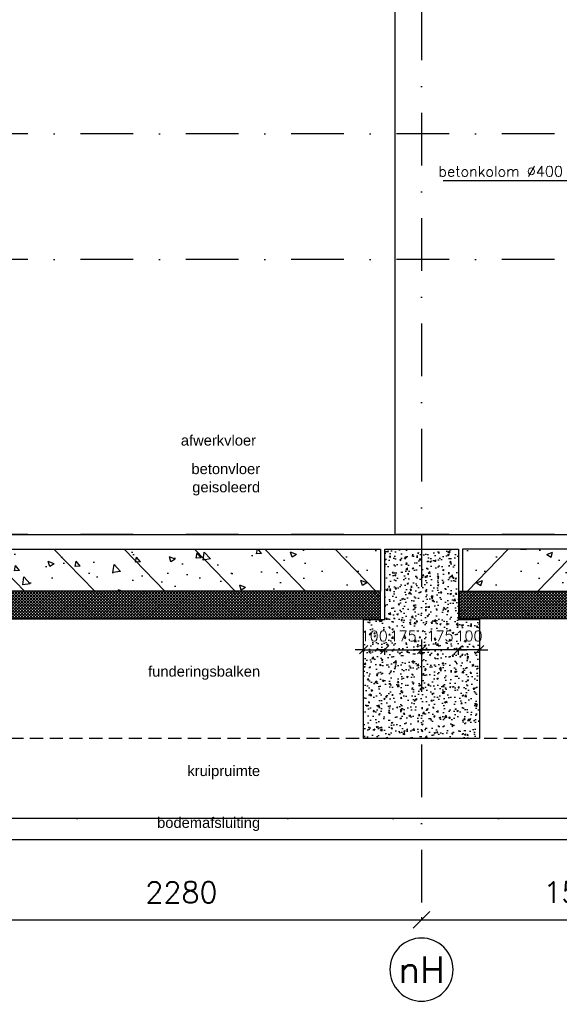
# Model space of a CAD drawing. Extents: x 0 to 316966, y 0 to 192112.
# Tile 24 of 54: x 171041 to 173603, y 90214 to 94891. Entities that reach past the tile are written whole.
import ezdxf
from ezdxf.enums import TextEntityAlignment as Align

# ---------------------------------------------------------------- set-up
doc = ezdxf.new("R2010")
doc.units = 0
doc.header["$LTSCALE"] = 20
doc.header["$MEASUREMENT"] = 0
doc.header["$PDSIZE"] = -1
for name, pattern in [('DASHDOT', [25, 12.5, -6.25, 0, -6.25]), ('DD1', [2.66667, 1.66667, -0.5, 0, -0.5]), ('HIDDEN2', [4.6875, 3.125, -1.5625])]:
    doc.linetypes.add(name, pattern=pattern)
doc.layers.get('0').update_dxf_attribs({"linetype": 'CONTINUOUS'})
doc.layers.get('DEFPOINTS').update_dxf_attribs({"linetype": 'CONTINUOUS'})
for name, color, linetype in [('A--A23--_F--3-', 9, 'CONTINUOUS'), ('A--L$7A3-_STRAMIEN', 3, 'CONTINUOUS'), ('A--L13D2_VLOEREN', 2, 'CONTINUOUS'), ('A--L21--_F-23-', 4, 'CONTINUOUS'), ('A--L22D4_BINNENWAND', 4, 'CONTINUOUS'), ('A--L23--', 7, 'CONTINUOUS'), ('A--L28DC1_KONSTRUKTIES', 1, 'HIDDEN2'), ('A--L31--', 2, 'CONTINUOUS'), ('A--M$1A-_F123-', 1, 'CONTINUOUS'), ('A--T$1A-_F123_20', 1, 'CONTINUOUS'), ('A--T$7A-_STRAMIEN', 2, 'CONTINUOUS'), ('A--T01A-25_TEKST', 2, 'CONTINUOUS'), ('STRAMIEN', 8, 'DD1')]:
    doc.layers.add(name, color=color, linetype=linetype)
doc.styles.add('ALFA-0_25', font='ROMANS')
doc.styles.add('EB2', font='ARIAL.TTF')
doc.styles.add('HIEMSTRA', font='romans.shx')
doc.dimstyles.get("Standard").update_dxf_attribs({"dimscale": 40, "dimtxt": 2.5, "dimasz": 2, "dimexe": 0.3, "dimexo": 0.3, "dimgap": 2, "dimtad": 1, "dimdec": 0, "dimzin": 0, "dimdsep": 46, "dimtxsty": 'HIEMSTRA', "dimblk1": 'OBLIQUE', "dimblk2": 'OBLIQUE', "dimsah": 1, "dimcen": 0.09, "dimdle": 0.3, "dimclrd": 1, "dimclre": 1, "dimclrt": 3, "dimadec": 0, "dimazin": 0, "dimtfac": 1, "dimtdec": 4, "dimtix": 1, "dimtmove": 2, "dimatfit": 3, "dimldrblk": 'OBLIQUE', "dimfxl": 0, "dimtvp": 625, "dimtolj": 1, "dimtzin": 0, "dimarcsym": 0})

# ---------------------------------------------------------------- blocks, each defined once
blk = doc.blocks.new('_OBLIQUE')
at = {"color": 0, "linetype": 'ByBlock'}
blk.add_line((-0.5, -0.5), (0.5, 0.5), dxfattribs=at)
blk = doc.blocks.new('*D54')
at = {"color": 1, "linetype": 'ByBlock'}
blk.add_line((172937.3, 90070.2), (174461.3, 90070.2), dxfattribs=at)
at = {"layer": 'DEFPOINTS', "color": 0, "linetype": 'ByBlock'}
for p in [(172949.3, 90070.2), (174449.3, 90070.2), (174449.3, 90070.2)]:
    blk.add_point(p, dxfattribs=at)
at = {"color": 1, "linetype": 'ByBlock', "xscale": 80, "yscale": 80, "zscale": 80, "rotation": 180}
blk.add_blockref('_OBLIQUE', (172949.3, 90070.2), dxfattribs=at)
at = {"color": 1, "linetype": 'ByBlock', "xscale": 80, "yscale": 80, "zscale": 80}
blk.add_blockref('_OBLIQUE', (174449.3, 90070.2), dxfattribs=at)
at = {"color": 3, "linetype": 'ByBlock', "insert": (173699.3, 90200.2), "char_height": 100, "attachment_point": 5, "style": 'HIEMSTRA'}
blk.add_mtext('\\A1;1500', dxfattribs=at)
blk = doc.blocks.new('*D92')
at = {"color": 1, "linetype": 'ByBlock'}
for p, q in [((172674.3, 91902.1), (172674.3, 91903.8)), ((172774.3, 91902.1), (172774.3, 91903.8)), ((172674.3, 91897.8), (172634.3, 91897.8)), ((172674.3, 91897.8), (172774.3, 91897.8)), ((172774.3, 91897.8), (172814.3, 91897.8))]:
    blk.add_line(p, q, dxfattribs=at)
at = {"layer": 'DEFPOINTS', "color": 0, "linetype": 'ByBlock'}
for p in [(172674.3, 91896.1), (172774.3, 91897.8), (172774.3, 91896.1)]:
    blk.add_point(p, dxfattribs=at)
at = {"color": 1, "linetype": 'ByBlock', "xscale": 40, "yscale": 40, "zscale": 40}
blk.add_blockref('_OBLIQUE', (172674.3, 91897.8), dxfattribs=at)
at = {"color": 1, "linetype": 'ByBlock', "xscale": 40, "yscale": 40, "zscale": 40, "rotation": 180}
blk.add_blockref('_OBLIQUE', (172774.3, 91897.8), dxfattribs=at)
at = {"color": 2, "linetype": 'ByBlock', "insert": (172724.3, 91962.8), "char_height": 50, "attachment_point": 5, "style": 'HIEMSTRA'}
blk.add_mtext('\\A1;100', dxfattribs=at)
blk = doc.blocks.new('*D93')
at = {"color": 1, "linetype": 'ByBlock'}
for p, q in [((172774.3, 91874.4), (172774.3, 91903.8)), ((172949.3, 91874.4), (172949.3, 91903.8)), ((172774.3, 91897.8), (172734.3, 91897.8)), ((172774.3, 91897.8), (172949.3, 91897.8)), ((172949.3, 91897.8), (172989.3, 91897.8))]:
    blk.add_line(p, q, dxfattribs=at)
at = {"layer": 'DEFPOINTS', "color": 0, "linetype": 'ByBlock'}
for p in [(172774.3, 91868.4), (172949.3, 91897.8), (172949.3, 91868.4)]:
    blk.add_point(p, dxfattribs=at)
at = {"color": 1, "linetype": 'ByBlock', "xscale": 40, "yscale": 40, "zscale": 40}
blk.add_blockref('_OBLIQUE', (172774.3, 91897.8), dxfattribs=at)
at = {"color": 1, "linetype": 'ByBlock', "xscale": 40, "yscale": 40, "zscale": 40, "rotation": 180}
blk.add_blockref('_OBLIQUE', (172949.3, 91897.8), dxfattribs=at)
at = {"color": 2, "linetype": 'ByBlock', "insert": (172861.8, 91962.8), "char_height": 50, "attachment_point": 5, "style": 'HIEMSTRA'}
blk.add_mtext('\\A1;175', dxfattribs=at)
blk = doc.blocks.new('*D94')
at = {"color": 1, "linetype": 'ByBlock'}
for p, q in [((173124.3, 91902.1), (173124.3, 91903.8)), ((173224.3, 91902.1), (173224.3, 91903.8)), ((173124.3, 91897.8), (173084.3, 91897.8)), ((173224.3, 91897.8), (173124.3, 91897.8)), ((173224.3, 91897.8), (173264.3, 91897.8))]:
    blk.add_line(p, q, dxfattribs=at)
at = {"layer": 'DEFPOINTS', "color": 0, "linetype": 'ByBlock'}
for p in [(173124.3, 91897.8), (173124.3, 91896.1), (173224.3, 91896.1)]:
    blk.add_point(p, dxfattribs=at)
at = {"color": 1, "linetype": 'ByBlock', "xscale": 40, "yscale": 40, "zscale": 40}
blk.add_blockref('_OBLIQUE', (173124.3, 91897.8), dxfattribs=at)
at = {"color": 1, "linetype": 'ByBlock', "xscale": 40, "yscale": 40, "zscale": 40, "rotation": 180}
blk.add_blockref('_OBLIQUE', (173224.3, 91897.8), dxfattribs=at)
at = {"color": 2, "linetype": 'ByBlock', "insert": (173174.3, 91962.8), "char_height": 50, "attachment_point": 5, "style": 'HIEMSTRA'}
blk.add_mtext('\\A1;100', dxfattribs=at)
blk = doc.blocks.new('*D95')
at = {"color": 1, "linetype": 'ByBlock'}
for p, q in [((172949.3, 91874.4), (172949.3, 91903.8)), ((173124.3, 91874.4), (173124.3, 91903.8)), ((172949.3, 91897.8), (172909.3, 91897.8)), ((173124.3, 91897.8), (172949.3, 91897.8)), ((173124.3, 91897.8), (173164.3, 91897.8))]:
    blk.add_line(p, q, dxfattribs=at)
at = {"layer": 'DEFPOINTS', "color": 0, "linetype": 'ByBlock'}
for p in [(172949.3, 91897.8), (172949.3, 91868.4), (173124.3, 91868.4)]:
    blk.add_point(p, dxfattribs=at)
at = {"color": 1, "linetype": 'ByBlock', "xscale": 40, "yscale": 40, "zscale": 40}
blk.add_blockref('_OBLIQUE', (172949.3, 91897.8), dxfattribs=at)
at = {"color": 1, "linetype": 'ByBlock', "xscale": 40, "yscale": 40, "zscale": 40, "rotation": 180}
blk.add_blockref('_OBLIQUE', (173124.3, 91897.8), dxfattribs=at)
at = {"color": 2, "linetype": 'ByBlock', "insert": (173036.8, 91962.8), "char_height": 50, "attachment_point": 5, "style": 'HIEMSTRA'}
blk.add_mtext('\\A1;175', dxfattribs=at)
blk = doc.blocks.new('*D136')
at = {"color": 1, "linetype": 'ByBlock'}
for p, q in [((170669.3, 90082.2), (170669.3, 90070.2)), ((172949.3, 90082.2), (172949.3, 90070.2)), ((170669.3, 90070.2), (172949.3, 90070.2))]:
    blk.add_line(p, q, dxfattribs=at)
at = {"layer": 'DEFPOINTS', "color": 0, "linetype": 'ByBlock'}
for p in [(170669.3, 90070.2), (172949.3, 90070.2), (172949.3, 90070.2)]:
    blk.add_point(p, dxfattribs=at)
at = {"color": 1, "linetype": 'ByBlock', "xscale": 80, "yscale": 80, "zscale": 80, "rotation": 180}
blk.add_blockref('_OBLIQUE', (170669.3, 90070.2), dxfattribs=at)
at = {"color": 1, "linetype": 'ByBlock', "xscale": 80, "yscale": 80, "zscale": 80}
blk.add_blockref('_OBLIQUE', (172949.3, 90070.2), dxfattribs=at)
at = {"color": 3, "linetype": 'ByBlock', "insert": (171809.3, 90200.2), "char_height": 100, "attachment_point": 5, "style": 'HIEMSTRA'}
blk.add_mtext('\\A1;2280', dxfattribs=at)

msp = doc.modelspace()

# ---------------------------------------------------------------- hatches: boundary and pattern name
at = {"layer": 'A--A23--_F--3-'}
h = msp.add_hatch(dxfattribs=at)
h.set_pattern_fill('ALFABET', color=256, scale=40, angle=1, style=0, pattern_type=2)
h.set_pattern_definition([(134, (193162.43, 93821.48), (172.6416, 166.718), []), (129, (193162.43, 93821.48), (-287.2984, -20.0899), [30, -330]), (184, (193162.43, 93821.48), (60.743, 299.8624), [24, -264]), (78.5486, (193138.5, 93819.8), (-226.5556, 279.7724), [25.496, -280.457]), (132.8158, (193163.83, 93901.46), (-427.987, -58.747), [45, -495]), (82.3644, (193128.16, 93896.57), (-367.008, 396.113), [38.244, -420.685]), (187.8158, (193163.83, 93901.46), (-367.0076, 396.113), [36, -396]), (158, (193123.49, 93882.17), (-241.537, -156.856), [30, -330]), (213, (193123.5, 93882.17), (-92.249, 291.7144), [24, -264]), (107.5486, (193103.36, 93869.1), (-333.7863, 134.858), [25.496, -280.457]), (141.5, (193162.43, 93821.48), (-2.5393, 133.22215), [0, -260.8, 0, -268, 0, -265]), (171.5, (193162.43, 93821.48), (-102.4584, 159.5771), [0, -152.8, 0, -254.8, 0, -101]), (211.5, (193251.62, 93819.92), (-213.6539, -5.294), [0, -100, 0, -312, 0, -414]), (221.5, (193291.61, 93819.22), (-232.5401, 44.1071), [0, -130, 0, -207.2, 0, -294]), (221.5, (193291.61, 93819.22), (-232.5401, 44.1071), [0, -130, 0, -207.2, 0, -294])])
h.paths.add_polyline_path([(172754.265, 92175.898), (170864.265, 92175.898), (170864.265, 92375.898), (172754.265, 92375.898)])
h = msp.add_hatch(dxfattribs=at)
h.set_pattern_fill('AR-CONC', color=256, scale=10, style=0, pattern_type=2)
h.set_pattern_definition([(50, (0, 0), (71.726018, -6.275213), [7.5, -82.5]), (355, (0, 0), (-13.875133, 75.219213), [6, -66]), (100.4514, (5.98, -0.52), (57.850938, 68.943954), [6.37402, -70.11421]), (46.1842, (0, 20), (106.724105, -16.5519), [11.25, -123.75]), (96.6356, (8.89, 18.62), (93.46627, 97.411787), [9.56103, -105.1713]), (351.1842, (0, 20), (93.466195, 97.41186), [9, -99]), (21, (10, 15), (59.690705, -40.261889), [7.5, -82.5]), (326, (10, 15), (24.331533, 72.515005), [6, -66]), (71.4514, (14.974, 11.645), (84.022263, 32.25305), [6.37402, -70.11421]), (37.5, (0, 0), (1.2159855, 33.2893854), [0, -65.2, 0, -67, 0, -66.25]), (7.5, (0, 0), (26.306954, 39.441171), [0, -38.2, 0, -63.7, 0, -25.25]), (327.5, (-22.3, 0), (53.3822436, -2.255487), [0, -25, 0, -78, 0, -103.5]), (317.5, (-32.3, 0), (58.318617, 10.010498), [0, -32.5, 0, -51.8, 0, -73.5])])
h.paths.add_polyline_path([(172774.265, 92375.898), (173124.265, 92375.898), (173124.265, 92040.898), (173224.265, 92040.898), (173224.265, 91475.898), (172674.265, 91475.898), (172674.265, 92040.898), (172774.265, 92040.898)])
h = msp.add_hatch(dxfattribs=at)
h.set_pattern_fill('ALFABET', color=256, scale=40, angle=1, style=0, pattern_type=2)
h.set_pattern_definition([(46, (152736.1, 93821.48), (-172.6416, 166.718), []), (51, (152736.1, 93821.48), (287.2984, -20.0899), [30, -330]), (356, (152736.1, 93821.48), (-60.743, 299.8624), [24, -264]), (101.4514, (152760.04, 93819.8), (226.5556, 279.7724), [25.496, -280.457]), (47.1842, (152734.7, 93901.46), (427.987, -58.747), [45, -495]), (97.6356, (152770.37, 93896.57), (367.008, 396.113), [38.244, -420.685]), (352.1842, (152734.7, 93901.46), (367.0076, 396.113), [36, -396]), (22, (152775.04, 93882.17), (241.537, -156.856), [30, -330]), (327, (152775.04, 93882.17), (92.249, 291.7144), [24, -264]), (72.4514, (152795.17, 93869.1), (333.7863, 134.858), [25.496, -280.457]), (38.5, (152736.1, 93821.48), (2.5393, 133.22215), [0, -260.8, 0, -268, 0, -265]), (8.5, (152736.1, 93821.48), (102.4584, 159.5771), [0, -152.8, 0, -254.8, 0, -101]), (328.5, (152646.91, 93819.92), (213.6539, -5.294), [0, -100, 0, -312, 0, -414]), (318.5, (152606.92, 93819.22), (232.5401, 44.1071), [0, -130, 0, -207.2, 0, -294]), (318.5, (152606.92, 93819.22), (232.5401, 44.1071), [0, -130, 0, -207.2, 0, -294])])
h.paths.add_polyline_path([(173144.265, 92175.898), (175019.274, 92175.898), (175019.274, 92375.898), (173144.265, 92375.898)])
h = msp.add_hatch(dxfattribs=at)
h.set_pattern_fill('ALFAKRS', color=256, scale=10, style=0, pattern_type=2)
h.set_pattern_definition([(45, (101703.855, 10), (-7.0710678, 7.0710678), []), (135, (101703.855, 10), (-7.0710678, -7.0710678), [])])
h.paths.add_polyline_path([(172447.979, 92043.898), (168489.265, 92043.898), (168489.265, 92175.898), (170474.265, 92175.898), (170474.265, 92055.898), (170374.265, 92055.898), (170374.265, 92043.898)])
h = msp.add_hatch(dxfattribs=at)
h.set_pattern_fill('ALFAKRS', color=256, scale=10, style=0, pattern_type=2)
h.set_pattern_definition([(135, (239634.675, 10), (7.0710678, 7.0710678), []), (45, (239634.675, 10), (7.0710678, -7.0710678), [])])
h.paths.add_polyline_path([(168890.551, 92043.898), (172754.265, 92043.898), (172754.265, 92175.898), (170864.265, 92175.898), (170864.265, 92055.898), (170964.265, 92055.898), (170964.265, 92043.898)])
h = msp.add_hatch(dxfattribs=at)
h.set_pattern_fill('ALFAKRS', color=256, scale=10, style=0, pattern_type=2)
h.set_pattern_definition([(45, (106263.855, -5.523), (-7.0710678, 7.0710678), []), (135, (106263.855, -5.523), (-7.0710678, -7.0710678), [])])
h.paths.add_polyline_path([(175019.274, 92043.898), (173129.274, 92043.898), (173129.274, 92175.898), (175019.274, 92175.898), (175019.274, 92055.898)])

# ---------------------------------------------------------------- linework, layer by layer
at = {"layer": 'A--L$7A3-_STRAMIEN', "linetype": 'Continuous', "extrusion": (0, 0, -1)}
msp.add_ellipse((172949.265, 90378.287), major_axis=(-106.066, 106.066), ratio=1, dxfattribs=at)
at = {"layer": 'A--L13D2_VLOEREN'}
msp.add_line((170794.265, 92445.898), (174598.838, 92445.898), dxfattribs=at)
at = {"layer": 'A--L21--_F-23-', "linetype": 'Continuous'}
for points in [[(172754.265, 92175.898), (170864.265, 92175.898), (170864.265, 92375.898), (172754.265, 92375.898)], [(172774.265, 92375.898), (173124.265, 92375.898), (173124.265, 92040.898), (173224.265, 92040.898), (173224.265, 91475.898), (172674.265, 91475.898), (172674.265, 92040.898), (172774.265, 92040.898), (172774.265, 92375.898)], [(173144.265, 92175.898), (175019.274, 92175.898), (175019.274, 92375.898), (173144.265, 92375.898)]]:
    msp.add_lwpolyline(points, close=True, dxfattribs=at)
at = {"layer": 'A--L22D4_BINNENWAND'}
msp.add_line((172824.265, 92445.898), (172824.265, 95505.898), dxfattribs=at)
at = {"layer": 'A--L23--'}
for points in [[(172447.979, 92043.898), (168489.265, 92043.898), (168489.265, 92175.898), (170474.265, 92175.898), (170474.265, 92055.898), (170374.265, 92055.898), (170374.265, 92043.898)], [(168890.551, 92043.898), (172754.265, 92043.898), (172754.265, 92175.898), (170864.265, 92175.898), (170864.265, 92055.898), (170964.265, 92055.898), (170964.265, 92043.898)], [(175019.274, 92043.898), (173129.274, 92043.898), (173129.274, 92175.898), (175019.274, 92175.898), (175019.274, 92055.898), (175019.274, 92055.898), (175019.274, 92043.898)]]:
    msp.add_lwpolyline(points, close=True, dxfattribs=at)
at = {"layer": 'A--L28DC1_KONSTRUKTIES'}
msp.add_line((182308.854, 91475.898), (157439.265, 91475.898), dxfattribs=at)
at = {"layer": 'A--L31--'}
msp.add_lwpolyline([(170944.265, 90995.898), (182308.854, 90995.898), (182308.854, 91095.898), (170944.265, 91095.898)], dxfattribs=at)
at = {"layer": 'A--T01A-25_TEKST'}
msp.add_line((173052.678, 94126.439), (174395.043, 94126.439), dxfattribs=at)
at = {"layer": 'STRAMIEN', "linetype": 'DASHDOT'}
for p, q in [((172949.265, 109950.716), (172949.265, 90560.27)), ((189082.969, 94348.898), (152098.725, 94348.898)), ((189082.969, 93751.898), (152098.725, 93751.898)), ((189082.969, 92445.898), (152098.725, 92445.898)), ((189192.195, 91095.898), (152270.673, 91095.898))]:
    msp.add_line(p, q, dxfattribs=at)

# ---------------------------------------------------------------- texts
at = {"layer": 'A--T$1A-_F123_20', "style": 'EB2'}
for s, p in [('afwerkvloer ', (172182.835, 92867.548)), ('betonvloer', (172182.835, 92732.024)), ('geisoleerd', (172182.835, 92645.522)), ('funderingsbalken', (172182.835, 91770.192)), ('kruipruimte', (172182.835, 91297.858)), ('bodemafsluiting', (172182.835, 91051.752))]:
    msp.add_text(s, height=50, dxfattribs=at).set_placement(p, align=Align.RIGHT)
at = {"layer": 'A--T$7A-_STRAMIEN', "style": 'ALFA-0_25'}
msp.add_text('nH', height=125, dxfattribs=at).set_placement((172949.265, 90378.287), align=Align.MIDDLE_CENTER)
at = {"layer": 'A--T01A-25_TEKST', "style": 'HIEMSTRA'}
msp.add_text('betonkolom %%C400', height=50, dxfattribs=at).set_placement((173029.459, 94145.009))

# ---------------------------------------------------------------- dimensions: what is measured, and where the dimension line sits
at = {"layer": 'A--M$1A-_F123-'}
for base, p1, p2, picture, middle in [((172774.265, 91897.798), (172674.265, 91896.086), (172774.265, 91896.086), '*D92', (172724.265, 91962.798)), ((172949.265, 91897.798), (172774.265, 91868.404), (172949.265, 91868.404), '*D93', (172861.765, 91962.798)), ((172949.265, 91897.798), (173124.265, 91868.404), (172949.265, 91868.404), '*D95', (173036.765, 91962.798)), ((173124.265, 91897.798), (173224.265, 91896.086), (173124.265, 91896.086), '*D94', (173174.265, 91962.798))]:
    dim = msp.add_linear_dim(base=base, p1=p1, p2=p2, dimstyle='Standard', override={"dimscale": 20, "dimclrt": 2}, dxfattribs=at)
    dim.commit()
    dim.dimension.update_dxf_attribs({"geometry": picture, "text_midpoint": middle})
for base, p1, p2, override, picture, middle in [((172949.265, 90615.106), (170669.265, 90615.106), (172949.265, 90615.106), {"dimexe": 0, "dimcen": 0, "dimdle": 0, "dimtfac": 0.75, "dimtvp": 1.5}, '*D136', (171809.265, 90745.106)), ((174449.265, 90615.106), (172949.265, 90615.106), (174449.265, 90615.106), {"dimscale": 40, "dimtxsty": 'HIEMSTRA', "dimclrt": 3}, '*D54', (173699.265, 90745.106))]:
    dim = msp.add_linear_dim(base=base, p1=p1, p2=p2, dimstyle='Standard', override=override, dxfattribs=at)
    dim.commit()
    dim.dimension.update_dxf_attribs({"geometry": picture, "text_midpoint": middle, "insert": (0, 544.914)})

doc.saveas('drawing.dxf')
